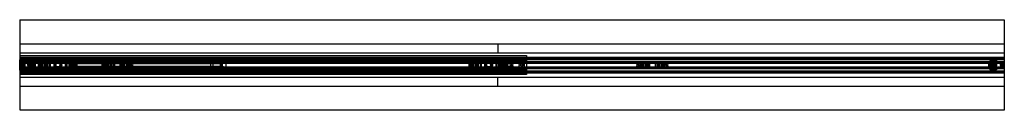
# Model space of a CAD drawing. Header units: millimetres. Extents: x 0 to 2050, y -94 to 94.
import ezdxf

# ---------------------------------------------------------------- set-up
doc = ezdxf.new("R2010")
doc.units = ezdxf.units.MM
doc.header["$LTSCALE"] = 10
doc.linetypes.add('ALLCAD_Strich', pattern=[0.2, 0.15, -0.05])
doc.layers.add('BESCH_KONT_sich_schn_grun_2d', color=10, linetype='Continuous')

msp = doc.modelspace()

# ---------------------------------------------------------------- linework, layer by layer
at = {"layer": 'BESCH_KONT_sich_schn_grun_2d', "linetype": 'ALLCAD_Strich'}
for p, q in [((0, 94), (2050, 94)), ((0, 94), (0, -94)), ((2050, 94), (2050, -94)), ((0, 44), (2050, 44)), ((995, 44), (995, 25)), ((0, 25), (2050, 25)), ((0, 11), (-0.5, 11)), ((-0.5, -11), (-0.5, 11)), ((0, 20), (1055, 20)), ((0, 16.5), (2050, 16.5)), ((0, 14), (2050, 14)), ((0, 12.4), (2050, 12.4)), ((0, 11), (1055, 11)), ((0, 10), (16, 10)), ((0, 10), (0, 10)), ((0, 10), (0, 10)), ((0, 10), (0, 10)), ((0, 10), (0, 10)), ((0, 10), (0, 10)), ((0, 10), (0, 10)), ((0, 10), (0, 10)), ((0, 10), (0, 10)), ((0, 10), (0, 10)), ((0, 10), (0, 10)), ((0, 10), (0, 10)), ((0, 10), (0, 10)), ((0, 10), (0, 10)), ((0, 10), (0, 10)), ((0, 10), (0, 10)), ((0, 10), (0, 10)), ((0, 10), (0, 10)), ((0, 10), (0, 10)), ((0, 10), (0, 10)), ((0, 10), (0, 10)), ((0, 10), (0, 10)), ((0, 10), (0, 10)), ((0, 10), (0, 10)), ((0, 10), (0, 10)), ((0, 10), (0, 10)), ((0, 10), (0, 10)), ((0, 10), (0, 10)), ((0, 10), (0, 10)), ((0, 10), (0, 10)), ((0, 10), (0, 10)), ((4, 10), (0, 10)), ((10, 9), (0, 9)), ((9, 7.5), (0, 7.5)), ((2050, 7), (0, 7)), ((0, 6), (172, 6)), ((0, 5.5), (0, 5.5)), ((0, 5.5), (0, 5.5)), ((0, 5.5), (0, 5.5)), ((0, 5.5), (0, 5.5)), ((0, 5.5), (0, 5.5)), ((0, 5.5), (0, 5.5)), ((0, 5.5), (0, 5.5)), ((0, 5.5), (0, 5.5)), ((0, 5.5), (0, 5.5)), ((0, 5.5), (2050, 5.5)), ((0, 5.5), (0, 5.5)), ((0, 5.5), (0, 5.5)), ((0, 5.5), (0, 5.5)), ((0, 5.5), (0, 5.5)), ((0, 5.5), (0, 5.5)), ((0, 5.5), (0, 5.5)), ((0, 5.5), (0, 5.5)), ((0, 5.5), (0, 5.5)), ((0, 5.5), (0, 5.5)), ((0, 5.5), (0, 5.5)), ((0, 5.5), (0, 5.5)), ((0, 5.5), (0, 5.5)), ((0, 5.5), (0, 5.5)), ((0, 5.5), (0, 5.5)), ((0, 5.5), (0, 5.5)), ((0, 5.5), (0, 5.5)), ((0, 5.5), (0, 5.5)), ((0, 5.5), (0, 5.5)), ((0, 5.5), (0, 5.5)), ((0, 5.5), (0, 5.5)), ((0, 5.5), (0, 5.5)), ((0, 4.5), (2050, 4.5)), ((0, 4), (2050, 4)), ((28.9, 5.7), (1, 5.7)), ((4, 10), (4, 10)), ((4, 10), (4, 10)), ((4, 10), (4, 10)), ((4, 10), (4, 10)), ((4, 10), (4, 10)), ((4, 10), (4, 10)), ((4, 10), (4, 10)), ((4, 10), (4, 10)), ((4, 10), (4, 10)), ((4, 10), (4, -10)), ((4, 10), (4, 10)), ((4, 10), (4, 10)), ((4, 10), (4, 10)), ((4, 10), (4, 10)), ((4, 10), (4, 10)), ((4, 10), (4, 10)), ((4, 10), (4, 10)), ((4, 10), (4, 10)), ((4, 10), (4, 10)), ((4, 10), (4, 10)), ((4, 10), (4, 10)), ((4, 10), (4, 10)), ((4, 10), (4, 10)), ((4, 10), (4, 10)), ((4, 10), (4, 10)), ((4, 10), (4, 10)), ((4, 10), (4, 10)), ((4, 10), (4, 10)), ((4, 10), (4, 10)), ((4, 10), (4, 10)), ((4, 10), (4, 10)), ((4, 10), (4, 10)), ((103, 9.5), (4, 9.5)), ((9, 7.5), (9, 4)), ((9, 7.5), (103, 7.5)), ((9, -4), (9, 4)), ((10, 9), (1055, 9)), ((10, 9), (10, -9)), ((10, 7.5), (10, 7.5)), ((10, 7.5), (10, 7.5)), ((10, 7.5), (10, 7.5)), ((10, 7.5), (10, 7.5)), ((10, 7.5), (10, 7.5)), ((10, 7.5), (10, 7.5)), ((10, 7.5), (10, 7.5)), ((10, 7.5), (10, 7.5)), ((10, 7.5), (10, 7.5)), ((10, 7.5), (10, 7.5)), ((10, 7.5), (10, 7.5)), ((10, 7.5), (10, 7.5)), ((10, 7.5), (10, 7.5)), ((10, 7.5), (10, 7.5)), ((10, 7.5), (10, 7.5)), ((10, 7.5), (10, 7.5)), ((10, 7.5), (10, 7.5)), ((10, 7.5), (10, 7.5)), ((10, 7.5), (10, 7.5)), ((10, 7.5), (10, 7.5)), ((10, 7.5), (10, 7.5)), ((10, 7.5), (10, 7.5)), ((10, 7.5), (10, 7.5)), ((16, 5.5), (16, 10)), ((16, 10), (16.4, 10)), ((16.4, 10), (18.6, 8)), ((18.6, 8), (16.4, 10)), ((30, 10), (16.4, 10)), ((27.5, 8), (18.6, 8)), ((18.6, 8), (18.6, 5.5)), ((18.6, 8), (27.5, 8)), ((20.3, 5.5), (20.3, 10)), ((21.3, 5.5), (21.3, 10)), ((22.8, 5.5), (22.8, 10)), ((23.3, 5.5), (23.3, 10)), ((27.5, 4.2), (24, 4.2)), ((24, 4.2), (24, -4.2)), ((25.5, -4.2), (25.5, 4.2)), ((27, 5.5), (27, 10)), ((27.5, 8), (27.5, 10)), ((27.5, 8), (27.5, 3)), ((27.5, 3), (30, 3)), ((27.5, 3), (27.5, -3)), ((27.5, 1.8), (30, 1.8)), ((29, 3), (29, -3)), ((30, 3), (29, 3)), ((30, 4.8), (29.9, 4.8)), ((30, 10), (105, 10)), ((32, 6.3), (30, 10)), ((30, 4.8), (30, 5.8)), ((30, 5.8), (32, 5.8)), ((32, 5.7), (30, 5.7)), ((32, 5.4), (30, 5.4)), ((30, 4.8), (32, 4.8)), ((30, -4.8), (30, 4.8)), ((30, 2.9), (32, 2.9)), ((32, 2.2), (30, 2.2)), ((30, 0), (30, 0)), ((30, 0), (30, 0)), ((30, 0), (30, 0)), ((30, 0), (30, 0)), ((30, 0), (30, 0)), ((30, 0), (30, 0)), ((30, 0), (30, 0)), ((30, 0), (30, 0)), ((30, 0), (30, 0)), ((30, 0), (30, 0)), ((32, 5.8), (32, 6.3)), ((32, 5.7), (32, 4.8)), ((32, 4.8), (32, -4.8)), ((38.5, 10.5), (46.3, 10.5)), ((38.5, 10.5), (38.5, 10.5)), ((38.5, -10.5), (38.5, 10.5)), ((38.5, 10.5), (38.5, 10.5)), ((38.5, -10.5), (38.5, 10.5)), ((39.2, -10.5), (39.2, 10.5)), ((39.8, -10.5), (39.8, 10.5)), ((41.4, -10.5), (41.4, 10.5)), ((43.4, -10.5), (43.4, 10.5)), ((45, 10.5), (45, 10.5)), ((45, 10.5), (45, 10.5)), ((45, 10.5), (45, 10.5)), ((45, 10.5), (45, 10.5)), ((45, 10.5), (45, 10.5)), ((45, 10.5), (45, 10.5)), ((45, 10.5), (45, 10.5)), ((45, 10.5), (45, 10.5)), ((45, 10.5), (45, 10.5)), ((45, -10.5), (45, 10.5)), ((45, 10.5), (45, 10.5)), ((45, 10.5), (45, 10.5)), ((45, 10.5), (45, 10.5)), ((45, 10.5), (45, 10.5)), ((45, 10.5), (45, 10.5)), ((45, 10.5), (45, 10.5)), ((45, 10.5), (45, 10.5)), ((45, 10.5), (45, 10.5)), ((45, 10.5), (45, 10.5)), ((45, 10.5), (45, 10.5)), ((45, 10.5), (45, 10.5)), ((45, 10.5), (45, 10.5)), ((45, 10.5), (45, 10.5)), ((45, 10.5), (45, 10.5)), ((45, 10.5), (45, 10.5)), ((45, 10.5), (45, 10.5)), ((45, 10.5), (45, 10.5)), ((45, 10.5), (45, 10.5)), ((45, 10.5), (45, 10.5)), ((45, 10.5), (45, 10.5)), ((45, 10.5), (45, 10.5)), ((45, 10.5), (45, 10.5)), ((45, 10.5), (45, 10.5)), ((45, 10.5), (45, 10.5)), ((45, 10.5), (45, 10.5)), ((45, 10.5), (45, 10.5)), ((45, 10.5), (45, 10.5)), ((45, 10.5), (45, 10.5)), ((45, 10.5), (45, 10.5)), ((46, 3.7), (46.3, 3.7)), ((46.3, 10.5), (46.3, 4.5)), ((46.3, 4.5), (46.3, -4.5)), ((46.3, -3.8), (46.3, 3.7)), ((48.2, -4.5), (48.2, 4.5)), ((50.4, 11.7), (48.8, 5.7)), ((71.2, 5.7), (48.8, 5.7)), ((50.4, 11.7), (60, 11.7)), ((51.6, -4.5), (51.6, 4.5)), ((54.6, -4.5), (54.6, 4.5)), ((55, 12), (65, 12)), ((55, 12), (55, 11.7)), ((55.1, -4.5), (55.1, 4.5)), ((56, 5.5), (56, 4.5)), ((57.3, -4.5), (57.3, 4.5)), ((57.5, 5.7), (57.5, 11.7)), ((57.5, 5.5), (57.5, 4.5)), ((57.5, -4.5), (57.5, 4.5)), ((58, 12), (58, -12)), ((60, 11.7), (69.6, 11.7)), ((62, 12), (62, -12)), ((62.5, 5.7), (62.5, 11.7)), ((62.5, 5.5), (62.5, 4.5)), ((62.5, -4.5), (62.5, 4.5)), ((63, -4.5), (63, 4.5)), ((94, 7.5), (64, 7.5)), ((64, 5.5), (64, 7.5)), ((64, 5.5), (64, 4.5)), ((64, -4.5), (64, 4.5)), ((65, 12), (65, 11.7)), ((69.6, 11.7), (71.2, 5.7)), ((88.4, 11.7), (86.8, 5.7)), ((109.2, 5.7), (86.8, 5.7)), ((88.4, 11.7), (98, 11.7)), ((93, 12), (103, 12)), ((93, 12), (93, 11.7)), ((94, 7.5), (94, 5.5)), ((94, 4.5), (94, 5.5)), ((94, 4.5), (94, -4.5)), ((94.8, -4.5), (94.8, 4.5)), ((95.5, 5.7), (95.5, 11.7)), ((95.5, 4.5), (95.5, 5.5)), ((95.5, -4.5), (95.5, 4.5)), ((96, 12), (96, -12)), ((98, 11.7), (107.6, 11.7)), ((100, 12), (100, -12)), ((100.5, 5.7), (100.5, 11.7)), ((100.5, 4.5), (100.5, 5.5)), ((100.5, -4.5), (100.5, 4.5)), ((100.6, -4.5), (100.6, 4.5)), ((102, 4.5), (102, 5.5)), ((103, 12), (103, 11.7)), ((103, 9.5), (103, 4)), ((103, 4), (103, -4)), ((105, 10), (950, 10)), ((105, 10), (950, 10)), ((106.5, -4.5), (106.5, 4.5)), ((107.6, 11.7), (109.2, 5.7)), ((109.5, 2), (119, 2)), ((109.9, 2), (109.9, 4.5)), ((111, 10.5), (115.6, 10.5)), ((111, 10.5), (111, 4.5)), ((111, 7.6), (408, 7.6)), ((111, 5.4), (409.1, 5.4)), ((111, 4.5), (111, -4.5)), ((111, 3.3), (419.5, 3.3)), ((113, 10.5), (113, 4.5)), ((113, -10.5), (113, 10.5)), ((115.6, 10.5), (116.6, 10.5)), ((115.6, 10.5), (115.6, 4.5)), ((116.5, 2), (116.5, 4.5)), ((116.6, 10.5), (120.8, 10.5)), ((116.6, 4.5), (116.6, 10.5)), ((117, 10.5), (117, 4.5)), ((117, -10.5), (117, 10.5)), ((117.5, 11.5), (120.5, 11.5)), ((117.5, 11.5), (117.5, 4.5)), ((119, 4.5), (119, 2)), ((120.5, 2), (119, 2)), ((120.5, 11.5), (120.5, 4.5)), ((120.5, 4.5), (120.5, 2)), ((120.8, 10.5), (120.8, 4.5)), ((120.8, 10.5), (125.9, 10.5)), ((121.5, 4.5), (121.5, 10.5)), ((125.9, 10.5), (388.1, 10.5)), ((125.9, 10.5), (125.9, 4.5)), ((170, 4), (170, 2.1)), ((170.6, 1.6), (173.1, 2.2)), ((234, 6), (172, 6)), ((173.5, 1.9), (173.5, -1.9)), ((174, -2), (174, 2)), ((180, -4.5), (180, 4.5)), ((181, -4.5), (181, 4.5)), ((182.2, -4.5), (182.2, 4.5)), ((183.2, -4.5), (183.2, 4.5)), ((183.8, -4.5), (183.8, 4.5)), ((183.8, -4.5), (183.8, 4.5)), ((184.4, -4.5), (184.4, 4.5)), ((188, -4.5), (188, 4.5)), ((188, 0), (188, 4.5)), ((188, 4.5), (188, -4.5)), ((188, 0), (188, 0)), ((188, 0), (188, 0)), ((188, 0), (188, 0)), ((188, 0), (188, 0)), ((188, 0), (188, 0)), ((188, 0), (188, 0)), ((188, 0), (188, 0)), ((188, 0), (188, 0)), ((188, 0), (188, 0)), ((188, 0), (188, 0)), ((188, 0), (188, 0)), ((188, 0), (188, 0)), ((188, 0), (188, 0)), ((188, 0), (188, 0)), ((188, 0), (188, 0)), ((188, 0), (188, 0)), ((188, 0), (188, 0)), ((188, 0), (188, 0)), ((189, -4.5), (189, 4.5)), ((191.6, -4.5), (191.6, 4.5)), ((192.3, -4.5), (192.3, 4.5)), ((195.7, -4.5), (195.7, 4.5)), ((196.6, 4.5), (196.6, -4.5)), ((196.8, -4.5), (196.8, 4.5)), ((196.8, -4.5), (196.8, 4.5)), ((197.3, -4.5), (197.3, 4.5)), ((208.7, -4.5), (208.7, 4.5)), ((209.2, -4.5), (209.2, 4.5)), ((209.2, -4.5), (209.2, 4.5)), ((209.4, -4.5), (209.4, 4.5)), ((210.3, 4.5), (210.3, -4.5)), ((213.7, -4.5), (213.7, 4.5)), ((214.4, -4.5), (214.4, 4.5)), ((217, -4.5), (217, 4.5)), ((218, -4.5), (218, 4.5)), ((218, -4.5), (218, 4.5)), ((218, -4.5), (218, 4.5)), ((221.6, -4.5), (221.6, 4.5)), ((222.2, 4.5), (222.2, -4.5)), ((222.2, -4.5), (222.2, 4.5)), ((222.8, -4.5), (222.8, 4.5)), ((223.8, -4.5), (223.8, 4.5)), ((225, -4.5), (225, 4.5)), ((226, -4.5), (226, 4.5)), ((232, -2), (232, 2)), ((232.5, -1.9), (232.5, 1.9)), ((232.9, 2.2), (235.4, 1.6)), ((234, 6), (1286, 6)), ((236, 2.1), (236, 4)), ((388.1, 10.5), (402, 10.5)), ((388.1, 4.5), (388.1, 10.5)), ((397, 4.5), (397, -4.5)), ((402, 10.5), (405.5, 10.5)), ((402, 10.5), (402, -10.5)), ((405.5, 10.5), (408, 10.5)), ((405.5, 4), (405.5, 10.5)), ((409.4, 11.7), (407.8, 5.7)), ((430.2, 5.7), (407.8, 5.7)), ((408, 10.5), (408, 7.6)), ((409.4, 11.7), (419, 11.7)), ((414, 12), (424, 12)), ((414, 12), (414, 11.7)), ((415, 4), (415, 5.5)), ((416.5, 5.7), (416.5, 11.7)), ((416.5, 4), (416.5, 5.5)), ((417, 12), (417, -12)), ((417, 4), (417, -4)), ((419, 11.7), (428.6, 11.7)), ((419.5, -4), (419.5, 4)), ((421, 12), (421, -12)), ((421, 4), (421, -4)), ((421.5, 5.7), (421.5, 11.7)), ((421.5, 4), (421.5, 5.5)), ((423, 4), (423, 5.5)), ((424, 12), (424, 11.7)), ((428.6, 11.7), (430.2, 5.7)), ((428.6, 4), (428.6, -4)), ((935.5, 10.5), (943.3, 10.5)), ((935.5, 10.5), (935.5, 10.5)), ((935.5, -10.5), (935.5, 10.5)), ((935.5, 10.5), (935.5, 10.5)), ((935.5, -10.5), (935.5, 10.5)), ((936.2, -10.5), (936.2, 10.5)), ((936.8, -10.5), (936.8, 10.5)), ((938.4, -10.5), (938.4, 10.5)), ((940.4, -10.5), (940.4, 10.5)), ((942, -10.5), (942, 10.5)), ((943, 3.7), (943.3, 3.7)), ((943.3, 10.5), (943.3, 4.5)), ((943.3, 4.5), (943.3, -4.5)), ((943.3, -3.8), (943.3, 3.7)), ((945.2, -4.5), (945.2, 4.5)), ((947.4, 11.7), (945.8, 5.7)), ((968.2, 5.7), (945.8, 5.7)), ((947.4, 11.7), (957, 11.7)), ((948.6, -4.5), (948.6, 4.5)), ((950, 10), (1055, 10)), ((951.6, -4.5), (951.6, 4.5)), ((952, 12), (962, 12)), ((952, 12), (952, 11.7)), ((952, 9.5), (1051, 9.5)), ((952, 4), (952, 9.5)), ((1046, 7.5), (952, 7.5)), ((952, -4), (952, 4)), ((952.1, -4.5), (952.1, 4.5)), ((953, 5.5), (953, 4.5)), ((954.3, -4.5), (954.3, 4.5)), ((954.5, 5.7), (954.5, 11.7)), ((954.5, 5.5), (954.5, 4.5)), ((954.5, -4.5), (954.5, 4.5)), ((955, 12), (955, -12)), ((957, 11.7), (966.6, 11.7)), ((959, 12), (959, -12)), ((959.5, 5.7), (959.5, 11.7)), ((959.5, 5.5), (959.5, 4.5)), ((959.5, -4.5), (959.5, 4.5)), ((960, -4.5), (960, 4.5)), ((961, 5.5), (961, 7.5)), ((961, 7.5), (991, 7.5)), ((961, 5.5), (961, 4.5)), ((961, -4.5), (961, 4.5)), ((962, 12), (962, 11.7)), ((966.6, 11.7), (968.2, 5.7)), ((985.4, 11.7), (983.8, 5.7)), ((1006.2, 5.7), (983.8, 5.7)), ((985.4, 11.7), (995, 11.7)), ((990, 12), (1000, 12)), ((990, 12), (990, 11.7)), ((991, 7.5), (991, 5.5)), ((991, 4.5), (991, 5.5)), ((991, 4.5), (991, -4.5)), ((991.8, -4.5), (991.8, 4.5)), ((992.5, 5.7), (992.5, 11.7)), ((992.5, 4.5), (992.5, 5.5)), ((992.5, -4.5), (992.5, 4.5)), ((993, 12), (993, -12)), ((995, 11.7), (1004.6, 11.7)), ((997, 12), (997, -12)), ((997.5, 5.7), (997.5, 11.7)), ((997.5, 4.5), (997.5, 5.5)), ((997.5, -4.5), (997.5, 4.5)), ((997.6, -4.5), (997.6, 4.5)), ((999, 9), (999, 5.5)), ((999, 4.5), (999, 5.5)), ((999, 4.5), (999, -4.5)), ((1000, 12), (1000, 11.7)), ((1002, -3), (1002, 3)), ((1003.5, -4.5), (1003.5, 4.5)), ((1004.6, 11.7), (1006.2, 5.7)), ((1006.5, 2), (1016, 2)), ((1006.9, 2), (1006.9, 4.5)), ((1007, 3), (1007, -3)), ((1010, 4.5), (1010, 2)), ((1010, 0), (1010, 0)), ((1010, 0), (1010, 0)), ((1010, 0), (1010, 0)), ((1010, 0), (1010, 0)), ((1010, 0), (1010, 0)), ((1010, 0), (1010, 0)), ((1010, 0), (1010, 0)), ((1010, 0), (1010, 0)), ((1010, 0), (1010, 0)), ((1010, 0), (1010, 0)), ((1010, 0), (1010, 0)), ((1010, 0), (1010, 0)), ((1010, 0), (1010, 0)), ((1010, 0), (1010, 0)), ((1010, 0), (1010, 0)), ((1013.5, 2), (1013.5, 4.5)), ((1014, 4.5), (1014, 2)), ((1014.5, 11.5), (1017.5, 11.5)), ((1014.5, 11.5), (1014.5, 4.5)), ((1016, 4.5), (1016, 2)), ((1017.5, 2), (1016, 2)), ((1017.5, 11.5), (1017.5, 4.5)), ((1017.5, 4.5), (1017.5, 2)), ((1046, 4), (1046, 7.5)), ((1046, 4), (1046, -4)), ((1051, -10), (1051, 10)), ((1051, 10), (1055, 10)), ((1055, 20), (1055, 10)), ((1055, 10), (1055, -10)), ((1284, 4), (1284, 2.1)), ((1284.6, 1.6), (1287.1, 2.2)), ((1348, 6), (1286, 6)), ((1287.5, 1.9), (1287.5, -1.9)), ((1288, 2), (1288, -2)), ((1294, 4.5), (1294, -4.5)), ((1295, 4.5), (1295, -4.5)), ((1296.2, 4.5), (1296.2, -4.5)), ((1297.2, 4.5), (1297.2, -4.5)), ((1297.8, -4.5), (1297.8, 4.5)), ((1297.8, 4.5), (1297.8, -4.5)), ((1298.4, 4.5), (1298.4, -4.5)), ((1302, 4.5), (1302, -4.5)), ((1302, 4.5), (1302, -4.5)), ((1302, 4.5), (1302, -4.5)), ((1303, 4.5), (1303, -4.5)), ((1305.6, 4.5), (1305.6, -4.5)), ((1306.3, 4.5), (1306.3, -4.5)), ((1309.7, -4.5), (1309.7, 4.5)), ((1310.6, 4.5), (1310.6, -4.5)), ((1310.8, 4.5), (1310.8, -4.5)), ((1310.8, 4.5), (1310.8, -4.5)), ((1311.3, 4.5), (1311.3, -4.5)), ((1322.7, 4.5), (1322.7, -4.5)), ((1323.2, 4.5), (1323.2, -4.5)), ((1323.2, 4.5), (1323.2, -4.5)), ((1323.4, -4.5), (1323.4, 4.5)), ((1324.3, 4.5), (1324.3, -4.5)), ((1327.7, 4.5), (1327.7, -4.5)), ((1328.4, 4.5), (1328.4, -4.5)), ((1331, 4.5), (1331, -4.5)), ((1332, 4.5), (1332, 0)), ((1332, 4.5), (1332, -4.5)), ((1332, -4.5), (1332, 4.5)), ((1332, 0), (1332, 0)), ((1332, 0), (1332, 0)), ((1332, 0), (1332, 0)), ((1332, 0), (1332, 0)), ((1332, 0), (1332, 0)), ((1332, 0), (1332, 0)), ((1332, 0), (1332, 0)), ((1332, 0), (1332, 0)), ((1332, 0), (1332, 0)), ((1332, 0), (1332, 0)), ((1332, 0), (1332, 0)), ((1332, 0), (1332, 0)), ((1332, 0), (1332, 0)), ((1332, 0), (1332, 0)), ((1332, 0), (1332, 0)), ((1332, 0), (1332, 0)), ((1332, 0), (1332, 0)), ((1332, 0), (1332, 0)), ((1332, 0), (1332, 0)), ((1335.6, 4.5), (1335.6, -4.5)), ((1336.2, 4.5), (1336.2, -4.5)), ((1336.2, 4.5), (1336.2, -4.5)), ((1336.8, 4.5), (1336.8, -4.5)), ((1337.8, 4.5), (1337.8, -4.5)), ((1339, 4.5), (1339, -4.5)), ((1340, 4.5), (1340, -4.5)), ((1346, 2), (1346, -2)), ((1346.5, -1.9), (1346.5, 1.9)), ((1346.9, 2.2), (1349.4, 1.6)), ((1348, 6), (2050, 6)), ((1350, 2.1), (1350, 4)), ((2018, 6.3), (2020, 10)), ((2018, 5.8), (2018, 6.3)), ((2018, 5.8), (2020, 5.8)), ((2018, 4.8), (2018, 5.7)), ((2020, 5.7), (2018, 5.7)), ((2020, 5.4), (2018, 5.4)), ((2018, 4.8), (2020, 4.8)), ((2018, -4.8), (2018, 4.8)), ((2018, 2.9), (2020, 2.9)), ((2020, 2.2), (2018, 2.2)), ((2020, 10), (2033.6, 10)), ((2020, 5.8), (2020, 4.8)), ((2020, 4.8), (2020, -4.8)), ((2020.1, 4.8), (2020, 4.8)), ((2022.5, 3), (2020, 3)), ((2020, 3), (2021, 3)), ((2022.5, 1.8), (2020, 1.8)), ((2020, 0), (2020, 0)), ((2020, 0), (2020, 0)), ((2020, 0), (2020, 0)), ((2020, 0), (2020, 0)), ((2020, 0), (2020, 0)), ((2020, 0), (2020, 0)), ((2020, 0), (2020, 0)), ((2020, 0), (2020, 0)), ((2020, 0), (2020, 0)), ((2020, 0), (2020, 0)), ((2020, 0), (2020, 0)), ((2020, 0), (2020, 0)), ((2020, 0), (2020, 0)), ((2020, 0), (2020, 0)), ((2020, 0), (2020, 0)), ((2020, 0), (2020, 0)), ((2020, 0), (2020, 0)), ((2020, 0), (2020, 0)), ((2020, 0), (2020, 0)), ((2020, 0), (2020, 0)), ((2020, 0), (2020, 0)), ((2020, 0), (2020, 0)), ((2021, -3), (2021, 3)), ((2049, 5.7), (2021.1, 5.7)), ((2022.5, 10), (2022.5, 8)), ((2022.5, 3), (2022.5, 8)), ((2022.5, 8), (2031.4, 8)), ((2031.4, 8), (2022.5, 8)), ((2026, 4.2), (2022.5, 4.2)), ((2022.5, -3), (2022.5, 3)), ((2023, 10), (2023, 5.5)), ((2024.5, 4.2), (2024.5, -4.2)), ((2026, -4.2), (2026, 4.2)), ((2026.7, 10), (2026.7, 5.5)), ((2027.2, 10), (2027.2, 5.5)), ((2028.7, 10), (2028.7, 5.5)), ((2029.7, 10), (2029.7, 5.5)), ((2031.4, 8), (2033.6, 10)), ((2033.6, 10), (2031.4, 8)), ((2031.4, 5.5), (2031.4, 8)), ((2033.6, 10), (2034, 10)), ((2034, 10), (2034, 5.5)), ((0, -11), (-0.5, -11)), ((0, -4), (2050, -4)), ((0, -4.5), (2050, -4.5)), ((0, -5.5), (2050, -5.5)), ((0, -6), (172, -6)), ((0, -7), (2050, -7)), ((9, -7.5), (0, -7.5)), ((10, -9), (0, -9)), ((16, -10), (0, -10)), ((4, -10), (0, -10)), ((0, -11), (1055, -11)), ((0, -12.4), (2050, -12.4)), ((0, -14), (2050, -14)), ((0, -16.5), (2050, -16.5)), ((1055, -20), (0, -20)), ((1, -5.8), (28.9, -5.8)), ((103, -9.5), (4, -9.5)), ((9, -4), (9, -7.5)), ((9, -7.5), (103, -7.5)), ((10, -9), (1055, -9)), ((16, -10), (16, -5.5)), ((16.4, -10), (16, -10)), ((18.6, -8), (16.4, -10)), ((16.4, -10), (18.6, -8)), ((30, -10), (16.4, -10)), ((18.6, -5.5), (18.6, -8)), ((27.5, -8), (18.6, -8)), ((18.6, -8), (27.5, -8)), ((20.3, -10), (20.3, -5.5)), ((21.3, -10), (21.3, -5.5)), ((22.8, -10), (22.8, -5.5)), ((23.3, -10), (23.3, -5.5)), ((24, -4.2), (27.5, -4.2)), ((27, -10), (27, -5.5)), ((27.5, -1.8), (30, -1.8)), ((27.5, -3), (30, -3)), ((27.5, -3), (27.5, -8)), ((27.5, -10), (27.5, -8)), ((30, -3), (29, -3)), ((29.9, -4.8), (30, -4.8)), ((30, 0), (30, 0)), ((30, 0), (30, 0)), ((30, 0), (30, 0)), ((30, 0), (30, 0)), ((30, 0), (30, 0)), ((30, 0), (30, 0)), ((30, 0), (30, 0)), ((30, 0), (30, 0)), ((30, 0), (30, 0)), ((30, 0), (30, 0)), ((30, 0), (30, 0)), ((30, 0), (30, 0)), ((30, 0), (30, 0)), ((30, 0), (30, 0)), ((30, 0), (30, 0)), ((30, 0), (30, 0)), ((30, 0), (30, 0)), ((30, 0), (30, 0)), ((30, 0), (30, 0)), ((30, 0), (30, 0)), ((30, 0), (30, 0)), ((30, -2.2), (32, -2.2)), ((32, -2.9), (30, -2.9)), ((30, -5.8), (30, -4.8)), ((32, -4.8), (30, -4.8)), ((30, -5.4), (32, -5.4)), ((32, -5.8), (30, -5.8)), ((30, -5.8), (32, -5.8)), ((32, -6.4), (30, -10)), ((105, -10), (30, -10)), ((32, -4.8), (32, -5.8)), ((32, -5.8), (32, -6.4)), ((46.3, -10.5), (38.5, -10.5)), ((38.5, -10.5), (38.5, -10.5)), ((38.5, -10.5), (38.5, -10.5)), ((46.3, -3.8), (46, -3.8)), ((46.3, -4.5), (46.3, -10.5)), ((71.2, -5.8), (48.8, -5.8)), ((50.4, -11.8), (48.8, -5.8)), ((50.4, -11.8), (60, -11.8)), ((55, -11.8), (55, -12)), ((55, -12), (65, -12)), ((56, -4.5), (56, -5.5)), ((57.5, -4.5), (57.5, -5.5)), ((57.5, -11.8), (57.5, -5.8)), ((60, -11.8), (69.6, -11.8)), ((62.5, -4.5), (62.5, -5.5)), ((62.5, -11.8), (62.5, -5.8)), ((64, -4.5), (64, -5.5)), ((64, -7.5), (64, -5.5)), ((94, -7.5), (64, -7.5)), ((65, -11.8), (65, -12)), ((69.6, -11.8), (71.2, -5.8)), ((109.2, -5.8), (86.8, -5.8)), ((88.4, -11.8), (86.8, -5.8)), ((88.4, -11.8), (98, -11.8)), ((93, -11.8), (93, -12)), ((93, -12), (103, -12)), ((94, -5.5), (94, -4.5)), ((94, -5.5), (94, -7.5)), ((95.5, -5.5), (95.5, -4.5)), ((95.5, -11.8), (95.5, -5.8)), ((98, -11.8), (107.6, -11.8)), ((100.5, -5.5), (100.5, -4.5)), ((100.5, -11.8), (100.5, -5.8)), ((102, -5.5), (102, -4.5)), ((103, -4), (103, -9.5)), ((103, -11.8), (103, -12)), ((105, -10), (950, -10)), ((105, -10), (950, -10)), ((107.6, -11.8), (109.2, -5.8)), ((119, -2), (109.5, -2)), ((109.9, -4.5), (109.9, -2)), ((419.5, -3.3), (111, -3.3)), ((111, -4.5), (111, -10.5)), ((111, -5.4), (409.1, -5.4)), ((111, -7.6), (408, -7.6)), ((115.6, -10.5), (111, -10.5)), ((113, -4.5), (113, -10.5)), ((115.6, -4.5), (115.6, -10.5)), ((116.6, -10.5), (115.6, -10.5)), ((116.5, -4.5), (116.5, -2)), ((116.6, -10.5), (116.6, -4.5)), ((120.8, -10.5), (116.6, -10.5)), ((117, -4.5), (117, -10.5)), ((117.5, -4.5), (117.5, -11.5)), ((117.5, -11.5), (120.5, -11.5)), ((119, -2), (120.5, -2)), ((119, -2), (119, -4.5)), ((120.5, -2), (120.5, -4.5)), ((120.5, -4.5), (120.5, -11.5)), ((120.8, -4.5), (120.8, -10.5)), ((125.9, -10.5), (120.8, -10.5)), ((121.5, -10.5), (121.5, -4.5)), ((125.9, -4.5), (125.9, -10.5)), ((125.9, -10.5), (388.1, -10.5)), ((170, -2.1), (170, -4)), ((173.1, -2.2), (170.6, -1.6)), ((172, -6), (234, -6)), ((188, 0), (188, 0)), ((188, 0), (188, 0)), ((188, 0), (188, 0)), ((188, 0), (188, 0)), ((188, 0), (188, 0)), ((188, -4.5), (188, 0)), ((188, 0), (188, 0)), ((188, 0), (188, 0)), ((188, 0), (188, 0)), ((188, 0), (188, 0)), ((188, 0), (188, 0)), ((188, 0), (188, 0)), ((188, 0), (188, 0)), ((188, 0), (188, 0)), ((188, 0), (188, 0)), ((188, 0), (188, 0)), ((188, 0), (188, 0)), ((188, 0), (188, 0)), ((235.4, -1.6), (232.9, -2.2)), ((234, -6), (1286, -6)), ((236, -4), (236, -2.1)), ((388.1, -10.5), (388.1, -4.5)), ((402, -10.5), (388.1, -10.5)), ((405.5, -10.5), (402, -10.5)), ((405.5, -10.5), (405.5, -4)), ((408, -10.5), (405.5, -10.5)), ((430.2, -5.8), (407.8, -5.8)), ((409.4, -11.8), (407.8, -5.8)), ((408, -7.6), (408, -10.5)), ((409.4, -11.8), (419, -11.8)), ((414, -11.8), (414, -12)), ((414, -12), (424, -12)), ((415, -5.5), (415, -4)), ((416.5, -5.5), (416.5, -4)), ((416.5, -11.8), (416.5, -5.8)), ((419, -11.8), (428.6, -11.8)), ((421.5, -5.5), (421.5, -4)), ((421.5, -11.8), (421.5, -5.8)), ((423, -5.5), (423, -4)), ((424, -11.8), (424, -12)), ((428.6, -11.8), (430.2, -5.8)), ((943.3, -10.5), (935.5, -10.5)), ((935.5, -10.5), (935.5, -10.5)), ((935.5, -10.5), (935.5, -10.5)), ((942, -10.5), (942, -10.5)), ((942, -10.5), (942, -10.5)), ((942, -10.5), (942, -10.5)), ((942, -10.5), (942, -10.5)), ((942, -10.5), (942, -10.5)), ((942, -10.5), (942, -10.5)), ((942, -10.5), (942, -10.5)), ((942, -10.5), (942, -10.5)), ((942, -10.5), (942, -10.5)), ((942, -10.5), (942, -10.5)), ((942, -10.5), (942, -10.5)), ((942, -10.5), (942, -10.5)), ((942, -10.5), (942, -10.5)), ((942, -10.5), (942, -10.5)), ((942, -10.5), (942, -10.5)), ((942, -10.5), (942, -10.5)), ((942, -10.5), (942, -10.5)), ((942, -10.5), (942, -10.5)), ((942, -10.5), (942, -10.5)), ((942, -10.5), (942, -10.5)), ((942, -10.5), (942, -10.5)), ((942, -10.5), (942, -10.5)), ((942, -10.5), (942, -10.5)), ((942, -10.5), (942, -10.5)), ((942, -10.5), (942, -10.5)), ((942, -10.5), (942, -10.5)), ((942, -10.5), (942, -10.5)), ((942, -10.5), (942, -10.5)), ((942, -10.5), (942, -10.5)), ((942, -10.5), (942, -10.5)), ((943.3, -3.8), (943, -3.8)), ((943.3, -4.5), (943.3, -10.5)), ((968.2, -5.8), (945.8, -5.8)), ((947.4, -11.8), (945.8, -5.8)), ((947.4, -11.8), (957, -11.8)), ((1055, -10), (950, -10)), ((952, -9.5), (952, -4)), ((1046, -7.5), (952, -7.5)), ((952, -9.5), (1051, -9.5)), ((952, -11.8), (952, -12)), ((952, -12), (962, -12)), ((953, -4.5), (953, -5.5)), ((954.5, -4.5), (954.5, -5.5)), ((954.5, -11.8), (954.5, -5.8)), ((957, -11.8), (966.6, -11.8)), ((959.5, -4.5), (959.5, -5.5)), ((959.5, -11.8), (959.5, -5.8)), ((961, -4.5), (961, -5.5)), ((961, -7.5), (961, -5.5)), ((961, -7.5), (991, -7.5)), ((962, -11.8), (962, -12)), ((966.6, -11.8), (968.2, -5.8)), ((1006.2, -5.8), (983.8, -5.8)), ((985.4, -11.8), (983.8, -5.8)), ((985.4, -11.8), (995, -11.8)), ((990, -11.8), (990, -12)), ((990, -12), (1000, -12)), ((991, -5.5), (991, -4.5)), ((991, -5.5), (991, -7.5)), ((992.5, -5.5), (992.5, -4.5)), ((992.5, -11.8), (992.5, -5.8)), ((995, -11.8), (1004.6, -11.8)), ((997.5, -5.5), (997.5, -4.5)), ((997.5, -11.8), (997.5, -5.8)), ((999, -5.5), (999, -4.5)), ((999, -5.5), (999, -9)), ((1000, -11.8), (1000, -12)), ((1004.6, -11.8), (1006.2, -5.8)), ((1016, -2), (1006.5, -2)), ((1006.9, -4.5), (1006.9, -2)), ((1010, 0), (1010, 0)), ((1010, 0), (1010, 0)), ((1010, 0), (1010, 0)), ((1010, 0), (1010, 0)), ((1010, 0), (1010, 0)), ((1010, 0), (1010, 0)), ((1010, 0), (1010, 0)), ((1010, 0), (1010, 0)), ((1010, 0), (1010, 0)), ((1010, 0), (1010, 0)), ((1010, -2), (1010, -4.5)), ((1013.5, -4.5), (1013.5, -2)), ((1014, -2), (1014, -4.5)), ((1014.5, -4.5), (1014.5, -11.5)), ((1014.5, -11.5), (1017.5, -11.5)), ((1016, -2), (1017.5, -2)), ((1016, -2), (1016, -4.5)), ((1017.5, -2), (1017.5, -4.5)), ((1017.5, -4.5), (1017.5, -11.5)), ((1046, -7.5), (1046, -4)), ((1051, -10), (1051, -10)), ((1051, -10), (1051, -10)), ((1051, -10), (1051, -10)), ((1051, -10), (1051, -10)), ((1051, -10), (1051, -10)), ((1051, -10), (1051, -10)), ((1051, -10), (1051, -10)), ((1051, -10), (1051, -10)), ((1051, -10), (1051, -10)), ((1051, -10), (1051, -10)), ((1051, -10), (1051, -10)), ((1051, -10), (1051, -10)), ((1051, -10), (1051, -10)), ((1051, -10), (1051, -10)), ((1051, -10), (1051, -10)), ((1051, -10), (1051, -10)), ((1051, -10), (1051, -10)), ((1051, -10), (1051, -10)), ((1051, -10), (1051, -10)), ((1051, -10), (1051, -10)), ((1051, -10), (1051, -10)), ((1051, -10), (1051, -10)), ((1051, -10), (1051, -10)), ((1051, -10), (1051, -10)), ((1051, -10), (1051, -10)), ((1051, -10), (1051, -10)), ((1051, -10), (1051, -10)), ((1051, -10), (1051, -10)), ((1051, -10), (1051, -10)), ((1051, -10), (1051, -10)), ((1051, -10), (1051, -10)), ((1051, -10), (1055, -10)), ((1055, -10), (1055, -20)), ((1284, -2.1), (1284, -4)), ((1287.1, -2.2), (1284.6, -1.6)), ((1286, -6), (1348, -6)), ((1332, 0), (1332, 0)), ((1332, 0), (1332, 0)), ((1332, 0), (1332, 0)), ((1332, 0), (1332, 0)), ((1332, 0), (1332, -4.5)), ((1332, 0), (1332, 0)), ((1332, 0), (1332, 0)), ((1332, 0), (1332, 0)), ((1332, 0), (1332, 0)), ((1332, 0), (1332, 0)), ((1332, 0), (1332, 0)), ((1332, 0), (1332, 0)), ((1332, 0), (1332, 0)), ((1332, 0), (1332, 0)), ((1332, 0), (1332, 0)), ((1332, 0), (1332, 0)), ((1332, 0), (1332, 0)), ((1349.4, -1.6), (1346.9, -2.2)), ((1348, -6), (2050, -6)), ((1350, -4), (1350, -2.1)), ((2018, -2.2), (2020, -2.2)), ((2020, -2.9), (2018, -2.9)), ((2018, -5.8), (2018, -4.8)), ((2020, -4.8), (2018, -4.8)), ((2018, -5.4), (2020, -5.4)), ((2018, -5.8), (2018, -6.4)), ((2020, -5.8), (2018, -5.8)), ((2018, -5.8), (2020, -5.8)), ((2018, -6.4), (2020, -10)), ((2020, 0), (2020, 0)), ((2020, 0), (2020, 0)), ((2020, 0), (2020, 0)), ((2020, 0), (2020, 0)), ((2020, 0), (2020, 0)), ((2020, 0), (2020, 0)), ((2020, 0), (2020, 0)), ((2020, 0), (2020, 0)), ((2020, 0), (2020, 0)), ((2022.5, -1.8), (2020, -1.8)), ((2022.5, -3), (2020, -3)), ((2020, -3), (2021, -3)), ((2020, -4.8), (2020, -5.8)), ((2020, -4.8), (2020.1, -4.8)), ((2020, -10), (2033.6, -10)), ((2021.1, -5.8), (2049, -5.8)), ((2022.5, -8), (2022.5, -3)), ((2022.5, -4.2), (2026, -4.2)), ((2022.5, -8), (2031.4, -8)), ((2031.4, -8), (2022.5, -8)), ((2022.5, -8), (2022.5, -10)), ((2023, -5.5), (2023, -10)), ((2026.7, -5.5), (2026.7, -10)), ((2027.2, -5.5), (2027.2, -10)), ((2028.7, -5.5), (2028.7, -10)), ((2029.7, -5.5), (2029.7, -10)), ((2031.4, -8), (2031.4, -5.5)), ((2033.6, -10), (2031.4, -8)), ((2031.4, -8), (2033.6, -10)), ((2034, -10), (2033.6, -10)), ((2034, -5.5), (2034, -10)), ((0, -25), (2050, -25)), ((995, -44), (995, -25)), ((0, -44), (2050, -44)), ((2050, -94), (0, -94))]:
    msp.add_line(p, q, dxfattribs=at)
for centre, radius in [((5, 0), 3), ((5, 0), 1.75), ((5, 0), 1.75), ((19, 0), 3), ((19, 0), 1.75), ((19, 0), 1.75), ((79, 0), 8), ((79, 0), 6.5), ((79, 0), 4), ((178, 0), 2), ((228, 0), 2), ((976, 0), 8), ((976, 0), 6.5), ((976, 0), 4), ((1017, 0), 7), ((1017, 0), 4), ((1033, 0), 6.5), ((1045.5, 0), 2.5), ((1292, 0), 2), ((1342, 0), 2), ((2031, 0), 3), ((2031, 0), 1.75), ((2031, 0), 1.75), ((2045, 0), 3), ((2045, 0), 1.75), ((2045, 0), 1.75)]:
    msp.add_circle(centre, radius, dxfattribs=at)
for centre, radius, start, end in [((1, 4.8), 1, 90, 180), ((10, 7.5), 0.00093, 360, 90), ((10, 7.5), 0.00093, 270, 0), ((10, 7.5), 0.00217, 270, 0), ((10, 7.5), 0.00217, 0, 90), ((10, 7.5), 0.00116, 360, 90), ((10, 7.5), 0.00116, 270, 0), ((10, 7.5), 0.00271, 270, 360), ((10, 7.5), 0.00271, 0, 90), ((10, 7.5), 0.00116, 180, 270), ((10, 7.5), 0.00116, 90, 180), ((10, 7.5), 0.00271, 90, 180), ((10, 7.5), 0.00271, 180, 270), ((10, 7.5), 0.00116, 360, 90), ((10, 7.5), 0.00116, 270, 0), ((10, 7.5), 0.00271, 270, 360), ((10, 7.5), 0.00271, 0, 90), ((10, 7.5), 0.00116, 180, 270), ((10, 7.5), 0.00116, 90, 180), ((10, 7.5), 0.00271, 90, 180), ((10, 7.5), 0.00271, 180, 270), ((28.9, 4.8), 1, 2.866, 90), ((79, 0), 6.5, 136.1869, 223.8131), ((79, 0), 6.5, 316.1869, 43.8131), ((105, 0), 10, 270, 90), ((109.5, 0), 2, 90, 270), ((172, 4), 2, 90, 180), ((170.5, 2.1), 0.5, 180, 282.0948), ((173.2, 1.9), 0.3, 0, 102.0948), ((178, 0), 4.5, 90, 180), ((228, 0), 4.5, 0, 90), ((232.8, 1.9), 0.3, 77.9052, 180), ((234, 4), 2, 0, 90), ((235.5, 2.1), 0.5, 257.9052, 0), ((950, 0), 10, 90, 270), ((976, 0), 6.5, 136.1869, 223.8131), ((976, 0), 6.5, 316.1869, 43.8131), ((1004.5, 3), 2.5, 0, 180), ((1006.5, 0), 2, 90, 270), ((1010, 0), 0.00217, 0, 90), ((1010, 0), 0.00271, 0, 90), ((1010, 0), 0.00271, 90, 180), ((1010, 0), 0.00271, 0, 90), ((1010, 0), 0.00271, 90, 180), ((1010, 0), 0.00116, 360, 90), ((1010, 0), 0.00116, 90, 180), ((1010, 0), 0.00116, 360, 90), ((1010, 0), 0.00116, 90, 180), ((1286, 4), 2, 90, 180), ((1284.5, 2.1), 0.5, 180, 282.0948), ((1287.2, 1.9), 0.3, 0, 102.0948), ((1292, 0), 4.5, 90, 180), ((1292, 0), 4.5, 180, 270), ((1342, 0), 4.5, 0, 90), ((1342, 0), 4.5, 270, 0), ((1346.8, 1.9), 0.3, 77.9052, 180), ((1348, 4), 2, 0, 90), ((1349.5, 2.1), 0.5, 257.9052, 0), ((2021.1, 4.8), 1, 90, 177.134), ((2049, 4.8), 1, 0, 90), ((1, -4.8), 1, 180, 270), ((28.9, -4.8), 1, 270, 357.134), ((170.5, -2.1), 0.5, 77.9052, 180), ((172, -4), 2, 180, 270), ((173.2, -1.9), 0.3, 257.9052, 0), ((178, 0), 4.5, 180, 270), ((228, 0), 4.5, 270, 0), ((232.8, -1.9), 0.3, 180, 282.0948), ((234, -4), 2, 270, 0), ((235.5, -2.1), 0.5, 0, 102.0948), ((1004.5, -3), 2.5, 180, 0), ((1010, 0), 0.00217, 270, 360), ((1010, 0), 0.00093, 0, 90), ((1010, 0), 0.00093, 270, 0), ((1010, 0), 0.00271, 180, 270), ((1010, 0), 0.00271, 270, 360), ((1010, 0), 0.00271, 180, 270), ((1010, 0), 0.00271, 270, 360), ((1010, 0), 0.00116, 270, 0), ((1010, 0), 0.00116, 180, 270), ((1010, 0), 0.00116, 270, 0), ((1010, 0), 0.00116, 180, 270), ((1284.5, -2.1), 0.5, 77.9052, 180), ((1286, -4), 2, 180, 270), ((1287.2, -1.9), 0.3, 257.9052, 360), ((1346.8, -1.9), 0.3, 180, 282.0948), ((1348, -4), 2, 270, 0), ((1349.5, -2.1), 0.5, 0, 102.0948), ((2021.1, -4.8), 1, 182.866, 270), ((2049, -4.8), 1, 270, 0)]:
    msp.add_arc(centre, radius, start, end, dxfattribs=at)
for centre, major_axis, ratio, start_param, end_param in [((418.8, 20.7), (0, -22.4), 0.589095, -0.948296, -0.819482), ((418.8, 10.4), (13.2, 0), 0.554262, -2.390278, -2.078736), ((419.3, 8.5), (-9.3, 0), 0.554262, -4.690651, -4.185902), ((418.8, -20.7), (0, 22.4), 0.589095, 0.819482, 0.948296), ((418.8, -10.4), (-13.2, 0), 0.554262, -1.062856, -0.751314), ((419.3, -8.5), (9.3, 0), 0.554262, 1.044309, 1.549058)]:
    msp.add_ellipse(centre, major_axis=major_axis, ratio=ratio, start_param=start_param, end_param=end_param, dxfattribs=at)
for points, knots in [([(42.8, 4.5), (42.4, 4.5), (41.9, 4.5), (41.1, 4.6), (40.7, 4.7), (40.2, 4.9), (40, 4.9), (39.8, 5.1), (39.7, 5.2), (39.4, 5.4), (39.3, 5.5), (39.2, 5.8), (39.1, 5.9), (38.9, 6.3), (38.8, 6.6), (38.7, 7.3), (38.6, 7.7), (38.6, 8.5), (38.6, 8.9), (38.5, 9.7), (38.5, 10.1), (38.5, 10.5)], [4.406817, 4.406817, 4.406817, 4.406817, 5.92382, 5.92382, 7.531675, 7.531675, 8.200931, 8.200931, 8.870186, 8.870186, 9.539442, 9.539442, 10.208698, 10.208698, 11.477945, 11.477945, 12.747192, 12.747192, 14.016439, 14.016439, 15.13619, 15.13619, 15.13619, 15.13619]), ([(46, 3.7), (46, 3.8), (46, 3.8), (46, 3.8), (46, 3.8), (45.9, 3.8), (45.9, 3.8), (45.9, 3.8), (45.9, 3.8), (45.8, 3.8), (45.8, 3.9), (45.6, 3.9), (45.4, 4), (45.1, 4.1), (45, 4.1), (44.5, 4.2), (44.2, 4.3), (43.5, 4.5), (43.1, 4.5), (42.8, 4.5)], [4.885389, 4.885389, 4.885389, 4.885389, 4.892981, 4.892981, 4.900573, 4.900573, 4.936292, 4.936292, 5.041229, 5.041229, 5.146165, 5.146165, 5.592598, 5.592598, 6.03903, 6.03903, 7.043549, 7.043549, 8.048067, 8.048067, 8.048067, 8.048067]), ([(939.8, 4.5), (939.4, 4.5), (938.9, 4.5), (938.1, 4.6), (937.7, 4.7), (937.2, 4.9), (937, 4.9), (936.8, 5.1), (936.7, 5.2), (936.4, 5.4), (936.3, 5.5), (936.2, 5.8), (936.1, 5.9), (935.9, 6.3), (935.8, 6.6), (935.7, 7.3), (935.6, 7.7), (935.6, 8.5), (935.6, 8.9), (935.5, 9.7), (935.5, 10.1), (935.5, 10.5)], [4.406817, 4.406817, 4.406817, 4.406817, 5.92382, 5.92382, 7.531675, 7.531675, 8.200931, 8.200931, 8.870186, 8.870186, 9.539442, 9.539442, 10.208698, 10.208698, 11.477945, 11.477945, 12.747192, 12.747192, 14.016439, 14.016439, 15.13619, 15.13619, 15.13619, 15.13619]), ([(943, 3.7), (943, 3.8), (943, 3.8), (943, 3.8), (943, 3.8), (942.9, 3.8), (942.9, 3.8), (942.9, 3.8), (942.9, 3.8), (942.8, 3.8), (942.8, 3.9), (942.6, 3.9), (942.4, 4), (942.1, 4.1), (942, 4.1), (941.5, 4.2), (941.2, 4.3), (940.5, 4.5), (940.1, 4.5), (939.8, 4.5)], [4.885389, 4.885389, 4.885389, 4.885389, 4.892981, 4.892981, 4.900573, 4.900573, 4.936292, 4.936292, 5.041229, 5.041229, 5.146165, 5.146165, 5.592598, 5.592598, 6.03903, 6.03903, 7.043549, 7.043549, 8.048067, 8.048067, 8.048067, 8.048067]), ([(38.5, -10.5), (38.5, -10.1), (38.5, -9.7), (38.6, -8.9), (38.6, -8.5), (38.6, -7.7), (38.7, -7.3), (38.8, -6.6), (38.9, -6.3), (39.1, -5.9), (39.2, -5.8), (39.3, -5.5), (39.4, -5.4), (39.7, -5.2), (39.8, -5.1), (40, -4.9), (40.2, -4.9), (40.7, -4.7), (41.1, -4.6), (41.9, -4.5), (42.4, -4.5), (42.8, -4.5)], [15.435182, 15.435182, 15.435182, 15.435182, 16.554933, 16.554933, 17.82418, 17.82418, 19.093427, 19.093427, 20.362674, 20.362674, 21.03193, 21.03193, 21.701186, 21.701186, 22.370442, 22.370442, 23.039698, 23.039698, 24.647552, 24.647552, 26.164556, 26.164556, 26.164556, 26.164556]), ([(42.8, -4.5), (43.1, -4.5), (43.5, -4.5), (44.2, -4.3), (44.5, -4.2), (45, -4.1), (45.1, -4.1), (45.4, -4), (45.6, -3.9), (45.8, -3.9), (45.8, -3.8), (45.9, -3.8), (45.9, -3.8), (45.9, -3.8), (45.9, -3.8), (46, -3.8), (46, -3.8), (46, -3.8), (46, -3.8), (46, -3.8)], [1.722708, 1.722708, 1.722708, 1.722708, 2.727227, 2.727227, 3.731745, 3.731745, 4.178178, 4.178178, 4.62461, 4.62461, 4.729547, 4.729547, 4.834483, 4.834483, 4.870202, 4.870202, 4.877795, 4.877795, 4.885387, 4.885387, 4.885387, 4.885387]), ([(935.5, -10.5), (935.5, -10.1), (935.5, -9.7), (935.6, -8.9), (935.6, -8.5), (935.6, -7.7), (935.7, -7.3), (935.8, -6.6), (935.9, -6.3), (936.1, -5.9), (936.2, -5.8), (936.3, -5.5), (936.4, -5.4), (936.7, -5.2), (936.8, -5.1), (937, -4.9), (937.2, -4.9), (937.7, -4.7), (938.1, -4.6), (938.9, -4.5), (939.4, -4.5), (939.8, -4.5)], [15.435182, 15.435182, 15.435182, 15.435182, 16.554933, 16.554933, 17.82418, 17.82418, 19.093427, 19.093427, 20.362674, 20.362674, 21.03193, 21.03193, 21.701186, 21.701186, 22.370442, 22.370442, 23.039698, 23.039698, 24.647552, 24.647552, 26.164556, 26.164556, 26.164556, 26.164556]), ([(939.8, -4.5), (940.1, -4.5), (940.5, -4.5), (941.2, -4.3), (941.5, -4.2), (942, -4.1), (942.1, -4.1), (942.4, -4), (942.6, -3.9), (942.8, -3.9), (942.8, -3.8), (942.9, -3.8), (942.9, -3.8), (942.9, -3.8), (942.9, -3.8), (943, -3.8), (943, -3.8), (943, -3.8), (943, -3.8), (943, -3.8)], [1.722708, 1.722708, 1.722708, 1.722708, 2.727227, 2.727227, 3.731745, 3.731745, 4.178178, 4.178178, 4.62461, 4.62461, 4.729547, 4.729547, 4.834483, 4.834483, 4.870202, 4.870202, 4.877795, 4.877795, 4.885387, 4.885387, 4.885387, 4.885387])]:
    msp.add_open_spline(points, degree=3, knots=knots, dxfattribs=at)

doc.saveas('drawing.dxf')
